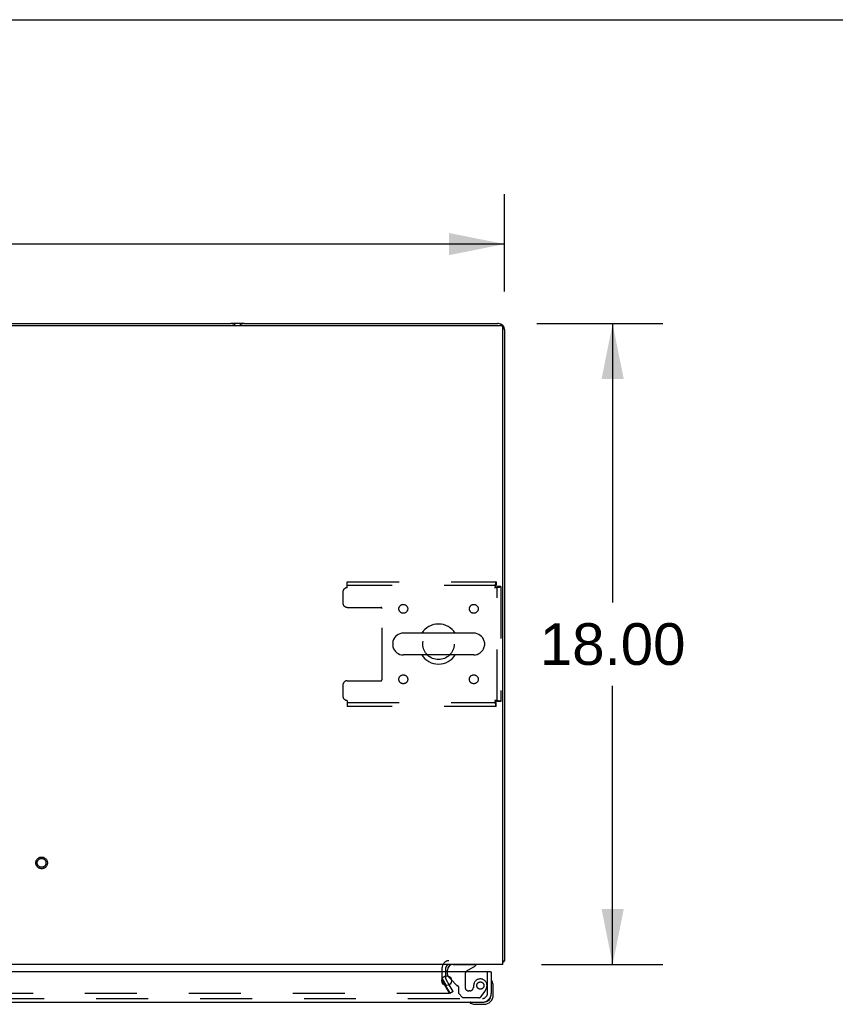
# Model space of a CAD drawing. Header units: inches. Extents: x 0 to 265, y 0 to 172.
# Tile 33 of 39: x 108 to 131, y 144 to 172. Entities that reach past the tile are written whole.
import ezdxf

# ---------------------------------------------------------------- set-up
doc = ezdxf.new("R2010")
doc.units = ezdxf.units.IN
doc.header["$LTSCALE"] = 14.592486
doc.header["$MEASUREMENT"] = 0
doc.linetypes.add('HIDDEN', pattern=[0.2, 0.1, -0.1])
doc.layers.get('0').update_dxf_attribs({"linetype": 'CONTINUOUS'})
for name, color, linetype in [('DEFAULT_2', 8, 'HIDDEN'), ('DIMENSIONS', 7, 'CONTINUOUS'), ('RIGHTHAND_DOOR_ASSEMBLY', 7, 'CONTINUOUS')]:
    doc.layers.add(name, color=color, linetype=linetype)
doc.styles.get("Standard").update_dxf_attribs({"font": 'arial.ttf'})
doc.dimstyles.new('DIMSTYLE_1', dxfattribs={"dimtxt": 1.17052, "dimasz": 1.560694, "dimexe": 0.09, "dimexo": 0.07, "dimgap": 0.0375, "dimtad": 0, "dimtih": 1, "dimtoh": 1, "dimzin": 4, "dimdsep": 46, "dimtxsty": 'Standard', "dimblk": '_FILLED', "dimblk1": '_FILLED', "dimblk2": '_FILLED', "dimcen": 0.09, "dimadec": 3, "dimazin": 1, "dimtfac": 1, "dimtdec": 3, "dimtofl": 0, "dimtmove": 0, "dimatfit": 3, "dimldrblk": '_FILLED', "dimfxl": 0, "dimtolj": 1, "dimtzin": 4, "dimarcsym": 0})

# ---------------------------------------------------------------- blocks, each defined once
blk = doc.blocks.new('_FILLED')
at = {"color": 0, "linetype": 'ByBlock'}
blk.add_solid([(0, 0), (-1, 0.2), (-1, -0.2)], dxfattribs=at)
blk = doc.blocks.new('*D3')
at = {"layer": 'DIMENSIONS', "color": 2, "linetype": 'Continuous'}
for p, q in [((49.518, 164.044), (49.518, 166.78)), ((121.518, 164.044), (121.518, 166.78)), ((49.518, 165.375), (82.888, 165.375)), ((121.518, 165.375), (88.149, 165.375))]:
    blk.add_line(p, q, dxfattribs=at)
at = {"layer": 'DIMENSIONS', "color": 2, "linetype": 'Continuous', "xscale": 1.5606936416, "yscale": 1.5606936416, "zscale": 1.5606936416, "rotation": 180}
blk.add_blockref('_FILLED', (49.518, 165.375), dxfattribs=at)
at = {"layer": 'DIMENSIONS', "color": 2, "linetype": 'Continuous', "xscale": 1.5606936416, "yscale": 1.5606936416, "zscale": 1.5606936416}
blk.add_blockref('_FILLED', (121.518, 165.375), dxfattribs=at)
at = {"layer": 'DIMENSIONS', "color": 2, "linetype": 'Continuous', "insert": (85.518, 165.961), "char_height": 1.1705, "width": 4.09029, "attachment_point": 2, "line_spacing_factor": 0.9}
blk.add_mtext('72.00', dxfattribs=at)
blk = doc.blocks.new('*D4')
at = {"layer": 'DIMENSIONS', "color": 2, "linetype": 'Continuous'}
for p, q in [((122.422, 163.141), (125.959, 163.141)), ((124.554, 163.141), (124.554, 155.311)), ((124.554, 145.141), (124.554, 152.97)), ((122.559, 145.141), (125.959, 145.141))]:
    blk.add_line(p, q, dxfattribs=at)
at = {"layer": 'DIMENSIONS', "color": 2, "linetype": 'Continuous', "xscale": 1.5606936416, "yscale": 1.5606936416, "zscale": 1.5606936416}
for p, rotation in [((124.554, 163.141), 90), ((124.554, 145.141), 270)]:
    blk.add_blockref('_FILLED', p, dxfattribs=dict(at, rotation=rotation))
at = {"layer": 'DIMENSIONS', "color": 2, "linetype": 'Continuous', "insert": (124.554, 154.726), "char_height": 1.1705, "width": 4.09029, "attachment_point": 2, "line_spacing_factor": 0.9}
blk.add_mtext('18.00', dxfattribs=at)

msp = doc.modelspace()

# ---------------------------------------------------------------- linework, layer by layer
at = {"color": 7, "linetype": 'Continuous'}
for p, q in [((0, 171.676), (265.318, 171.676)), ((49.63, 163.089), (121.406, 163.089)), ((121.469, 163.092), (121.463, 163.086)), ((121.466, 145.141), (121.466, 163.029)), ((120.652, 154.447), (118.677, 154.447)), ((118.377, 154.185), (118.377, 154.097)), ((120.952, 154.185), (120.952, 154.097)), ((120.652, 153.835), (118.677, 153.835)), ((121.466, 145.245), (121.518, 145.245)), ((121.478, 145.213), (121.466, 145.222)), ((121.469, 145.19), (121.466, 145.193)), ((121.466, 145.141), (49.57, 145.141)), ((119.774, 144.731), (119.769, 144.736)), ((119.787, 144.72), (119.882, 144.554))]:
    msp.add_line(p, q, dxfattribs=at)
at = {"color": 3, "linetype": 'Continuous'}
for p, q in [((57.207, 163.141), (113.829, 163.141)), ((114.207, 163.141), (113.829, 163.141)), ((114.207, 163.141), (121.329, 163.141)), ((121.352, 163.141), (121.329, 163.141)), ((121.352, 163.141), (121.348, 163.14)), ((121.517, 162.971), (121.518, 162.974)), ((121.518, 162.974), (121.518, 145.245)), ((121.496, 145.225), (121.501, 145.228)), ((119.872, 144.937), (119.872, 145.056)), ((119.872, 144.737), (119.872, 144.818)), ((119.962, 144.573), (119.877, 144.72))]:
    msp.add_line(p, q, dxfattribs=at)
for points in [[(121.478, 145.213), (121.478, 145.213), (121.479, 145.214), (121.479, 145.215), (121.48, 145.215), (121.481, 145.216), (121.481, 145.217), (121.482, 145.218), (121.483, 145.218), (121.484, 145.219), (121.486, 145.22), (121.487, 145.221), (121.488, 145.221), (121.489, 145.222), (121.491, 145.223), (121.492, 145.224), (121.494, 145.225), (121.496, 145.225)], [(121.501, 145.228), (121.502, 145.229), (121.504, 145.229), (121.505, 145.23), (121.506, 145.231), (121.507, 145.232), (121.509, 145.232), (121.51, 145.233), (121.51, 145.233), (121.511, 145.234), (121.512, 145.235), (121.513, 145.235), (121.513, 145.236), (121.514, 145.236), (121.515, 145.237), (121.515, 145.237), (121.516, 145.238), (121.516, 145.238), (121.516, 145.239), (121.517, 145.239), (121.517, 145.24), (121.517, 145.24), (121.517, 145.241), (121.518, 145.241), (121.518, 145.242), (121.518, 145.242), (121.518, 145.243), (121.518, 145.243), (121.518, 145.244), (121.518, 145.244), (121.518, 145.245)]]:
    msp.add_lwpolyline(points, dxfattribs=at)
at = {"color": 7, "linetype": 'Continuous'}
msp.add_lwpolyline([(119.787, 144.72), (119.783, 144.723), (119.78, 144.725), (119.777, 144.728), (119.774, 144.731)], dxfattribs=at)
at = {"color": 3, "linetype": 'Continuous'}
for centre, radius, start, end in [((113.829, 162.952), 0.189, 46.4963, 90), ((114.207, 162.952), 0.189, 90, 133.54), ((121.329, 162.952), 0.189, 0, 90), ((121.352, 162.974), 0.167, 0, 90), ((121.352, 145.307), 0.167, 313.5192, 329.9965), ((121.329, 145.33), 0.189, 316.4611, 321.7194), ((119.957, 145.056), 0.085, 90, 180), ((119.905, 144.737), 0.033, 180, 210)]:
    msp.add_arc(centre, radius, start, end, dxfattribs=at)
at = {"color": 7, "linetype": 'Continuous'}
for centre, radius, start, end in [((121.406, 163.029), 0.06, 0, 90), ((119.664, 154.141), 0.562, 32.9567, 147.0433), ((118.677, 154.141), 0.306, 90, 164.3697), ((120.652, 154.141), 0.306, 15.6303, 90), ((118.52, 154.185), 0.144, 164.3697, 180), ((118.52, 154.097), 0.144, 180, 195.6303), ((118.677, 154.141), 0.306, 195.6303, 270), ((120.652, 154.141), 0.306, 270, 344.3697), ((120.808, 154.185), 0.144, 0, 15.6303), ((120.808, 154.097), 0.144, 344.3697, 360), ((119.664, 154.141), 0.562, 212.956, 327.044)]:
    msp.add_arc(centre, radius, start, end, dxfattribs=at)
at = {"layer": 'DEFAULT_2', "color": 8, "linetype": 'HIDDEN'}
for p, q in [((117.102, 155.891), (121.28, 155.891)), ((117.102, 155.724), (117.102, 155.891)), ((121.28, 155.787), (117.102, 155.787)), ((121.28, 155.891), (121.28, 155.787)), ((121.414, 155.757), (121.31, 155.757)), ((121.31, 152.525), (121.31, 155.757)), ((121.414, 155.757), (121.414, 152.525)), ((116.977, 155.599), (116.977, 155.297)), ((117.102, 155.172), (118.047, 155.172)), ((118.077, 153.14), (118.077, 155.142)), ((116.977, 152.985), (116.977, 152.683)), ((117.102, 153.11), (118.047, 153.11)), ((117.102, 152.558), (117.102, 152.391)), ((117.102, 152.495), (121.28, 152.495)), ((121.28, 152.391), (117.102, 152.391)), ((121.28, 152.391), (121.28, 152.495)), ((121.414, 152.525), (121.31, 152.525)), ((119.768, 144.737), (119.768, 145.056)), ((119.872, 144.818), (119.872, 144.937)), ((119.787, 144.668), (119.969, 144.353)), ((119.983, 144.328), (119.787, 144.668)), ((120.073, 144.38), (119.962, 144.573)), ((120.073, 144.38), (119.983, 144.328)), ((119.951, 144.328), (86.987, 144.328))]:
    msp.add_line(p, q, dxfattribs=at)
for points in [[(121.28, 155.891), (121.278, 155.89), (121.275, 155.887), (121.273, 155.882), (121.271, 155.874), (121.268, 155.865), (121.266, 155.854), (121.264, 155.842), (121.261, 155.828), (121.259, 155.813), (121.257, 155.796), (121.254, 155.779), (121.252, 155.761), (121.25, 155.743), (121.247, 155.724)], [(121.28, 155.787), (121.278, 155.787), (121.275, 155.785), (121.273, 155.783), (121.271, 155.781), (121.268, 155.777), (121.266, 155.773), (121.264, 155.768), (121.261, 155.763), (121.259, 155.757), (121.257, 155.751), (121.254, 155.745), (121.252, 155.738), (121.25, 155.731), (121.247, 155.724)], [(121.247, 155.724), (121.266, 155.726), (121.284, 155.729), (121.302, 155.731), (121.32, 155.733), (121.336, 155.736), (121.351, 155.738), (121.365, 155.74), (121.378, 155.743), (121.389, 155.745), (121.398, 155.747), (121.405, 155.75), (121.41, 155.752), (121.413, 155.755), (121.414, 155.757)], [(121.247, 155.724), (121.254, 155.726), (121.261, 155.729), (121.268, 155.731), (121.275, 155.733), (121.281, 155.736), (121.286, 155.738), (121.292, 155.74), (121.296, 155.743), (121.301, 155.745), (121.304, 155.747), (121.307, 155.75), (121.309, 155.752), (121.31, 155.755), (121.31, 155.757)], [(121.414, 152.525), (121.413, 152.527), (121.41, 152.53), (121.405, 152.532), (121.398, 152.534), (121.389, 152.537), (121.378, 152.539), (121.365, 152.541), (121.351, 152.544), (121.336, 152.546), (121.32, 152.548), (121.302, 152.551), (121.284, 152.553), (121.266, 152.556), (121.247, 152.558)], [(121.247, 152.558), (121.25, 152.551), (121.252, 152.544), (121.254, 152.537), (121.257, 152.531), (121.259, 152.524), (121.261, 152.519), (121.264, 152.513), (121.266, 152.509), (121.268, 152.505), (121.271, 152.501), (121.273, 152.498), (121.275, 152.497), (121.278, 152.495), (121.28, 152.495)], [(121.31, 152.525), (121.31, 152.527), (121.309, 152.53), (121.307, 152.532), (121.304, 152.534), (121.301, 152.537), (121.296, 152.539), (121.292, 152.541), (121.286, 152.544), (121.281, 152.546), (121.275, 152.548), (121.268, 152.551), (121.261, 152.553), (121.254, 152.556), (121.247, 152.558)], [(121.247, 152.558), (121.25, 152.539), (121.252, 152.521), (121.254, 152.503), (121.257, 152.485), (121.259, 152.469), (121.261, 152.454), (121.264, 152.44), (121.266, 152.427), (121.268, 152.417), (121.271, 152.407), (121.273, 152.4), (121.275, 152.395), (121.278, 152.392), (121.28, 152.391)], [(119.969, 144.353), (119.969, 144.352), (119.97, 144.35), (119.97, 144.348), (119.971, 144.346), (119.971, 144.346)], [(119.971, 144.346), (119.971, 144.344), (119.97, 144.342), (119.97, 144.34), (119.969, 144.338), (119.968, 144.337), (119.966, 144.335), (119.965, 144.334), (119.963, 144.332), (119.961, 144.331), (119.959, 144.33), (119.957, 144.329), (119.955, 144.329), (119.953, 144.329), (119.951, 144.328)]]:
    msp.add_lwpolyline(points, dxfattribs=at)
for centre, radius in [((118.675, 155.13), 0.125), ((120.654, 155.13), 0.125), ((119.664, 154.141), 0.438), ((118.675, 153.151), 0.125), ((120.654, 153.151), 0.125), ((108.518, 147.995), 0.164), ((108.518, 147.995), 0.124)]:
    msp.add_circle(centre, radius, dxfattribs=at)
for centre, radius, start, end in [((117.102, 155.599), 0.125, 90, 180), ((117.102, 155.297), 0.125, 180, 270), ((118.047, 155.142), 0.03, 0, 90), ((117.102, 152.985), 0.125, 90, 180), ((118.047, 153.14), 0.03, 270, 360), ((117.102, 152.683), 0.125, 180, 270), ((119.957, 145.056), 0.189, 90, 180), ((119.905, 144.737), 0.137, 180, 210)]:
    msp.add_arc(centre, radius, start, end, dxfattribs=at)
at = {"layer": 'RIGHTHAND_DOOR_ASSEMBLY', "color": 3, "linetype": 'Continuous'}
for p, q in [((121.123, 144.937), (86.476, 144.937)), ((121.143, 144.937), (121.143, 144.329)), ((86.702, 144.083), (120.897, 144.083))]:
    msp.add_line(p, q, dxfattribs=at)
at = {"layer": 'RIGHTHAND_DOOR_ASSEMBLY', "color": 7, "linetype": 'Continuous'}
for p, q in [((119.914, 144.937), (119.914, 144.984)), ((120.463, 144.964), (120.701, 145.102)), ((120.701, 145.141), (120.701, 145.102)), ((121.123, 144.937), (121.143, 144.937)), ((120.024, 144.71), (119.943, 144.791)), ((121.203, 144.542), (121.2, 144.58)), ((121.203, 144.286), (121.203, 144.542)), ((120.897, 144.083), (120.94, 144.083)), ((120.646, 144.026), (120.684, 144.023)), ((120.684, 144.023), (120.94, 144.023))]:
    msp.add_line(p, q, dxfattribs=at)
at = {"layer": 'RIGHTHAND_DOOR_ASSEMBLY', "color": 8, "linetype": 'HIDDEN'}
for p, q in [((119.914, 144.861), (119.914, 144.937)), ((120.071, 145.141), (120.701, 145.141)), ((121.039, 144.329), (121.039, 144.937)), ((120.163, 144.571), (120.024, 144.71)), ((120.413, 144.877), (120.413, 144.498)), ((120.221, 144.513), (120.221, 144.334)), ((120.544, 144.4), (120.511, 144.4)), ((120.642, 144.498), (120.642, 144.487)), ((120.863, 144.242), (120.965, 144.386)), ((86.702, 144.187), (120.897, 144.187)), ((120.221, 144.334), (120.347, 144.208)), ((120.799, 144.208), (120.347, 144.208))]:
    msp.add_line(p, q, dxfattribs=at)
at = {"layer": 'RIGHTHAND_DOOR_ASSEMBLY', "color": 3, "linetype": 'Continuous'}
msp.add_circle((119.893, 144.687), 0.133, dxfattribs=at)
at = {"layer": 'RIGHTHAND_DOOR_ASSEMBLY', "color": 8, "linetype": 'HIDDEN'}
msp.add_circle((120.839, 144.55), 0.101, dxfattribs=at)
at = {"layer": 'RIGHTHAND_DOOR_ASSEMBLY', "color": 7, "linetype": 'Continuous'}
for centre, radius, start, end in [((120.071, 144.984), 0.157, 90, 180), ((120.513, 144.877), 0.1, 120.092, 143.4532), ((120.014, 144.861), 0.1, 207.0175, 225), ((121.158, 144.663), 0.015, 96.3796, 180), ((121.155, 144.663), 0.015, 30.8899, 83.6204), ((120.953, 144.542), 0.25, 0, 30.8899), ((120.563, 144.068), 0.015, 90, 173.6204), ((120.94, 144.286), 0.263, 270, 360), ((120.94, 144.286), 0.203, 270, 360), ((120.563, 144.071), 0.015, 186.3796, 239.1101), ((120.684, 144.273), 0.25, 239.1101, 270)]:
    msp.add_arc(centre, radius, start, end, dxfattribs=at)
at = {"layer": 'RIGHTHAND_DOOR_ASSEMBLY', "color": 8, "linetype": 'HIDDEN'}
for centre, radius, start, end in [((120.513, 144.877), 0.1, 143.4532, 180), ((120.014, 144.861), 0.1, 180, 207.0175), ((120.839, 144.55), 0.187, 343.1561, 162.1518), ((120.233, 144.642), 0.1, 225, 248.3904), ((120.182, 144.513), 0.039, 0, 68.3904), ((120.511, 144.498), 0.098, 180, 270), ((120.544, 144.498), 0.098, 270, 360), ((121.035, 144.487), 0.393, 162.0702, 178.3401), ((120.649, 144.607), 0.386, 324.9, 343.1561), ((120.799, 144.287), 0.079, 270, 324.9), ((120.897, 144.329), 0.142, 270, 360)]:
    msp.add_arc(centre, radius, start, end, dxfattribs=at)
at = {"layer": 'RIGHTHAND_DOOR_ASSEMBLY', "color": 3, "linetype": 'Continuous'}
msp.add_arc((120.897, 144.329), 0.246, 270, 360, dxfattribs=at)

# ---------------------------------------------------------------- dimensions: what is measured, and where the dimension line sits
at = {"layer": 'DIMENSIONS', "color": 2, "linetype": 'Continuous'}
dim = msp.add_linear_dim(base=(121.518, 165.375), p1=(49.518, 166.85), p2=(121.518, 166.85), dimstyle='DIMSTYLE_1', dxfattribs=at)
dim.commit()
dim.dimension.update_dxf_attribs({"geometry": '*D3', "text_midpoint": (85.518, 165.369), "dimtype": 160})
dim = msp.add_linear_dim(base=(124.554, 145.141), p1=(122.352, 163.141), p2=(122.489, 145.141), angle=270, dimstyle='DIMSTYLE_1', dxfattribs=at)
dim.commit()
dim.dimension.update_dxf_attribs({"geometry": '*D4', "text_midpoint": (124.604, 154.134), "dimtype": 160})

doc.saveas('drawing.dxf')
